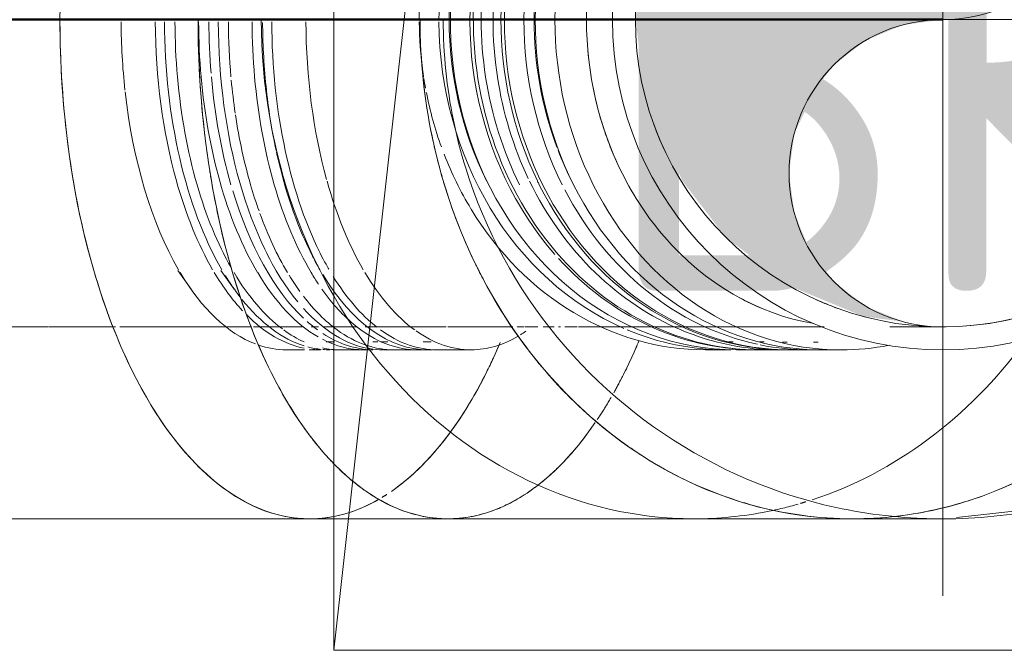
# Model space of a CAD drawing. Header units: millimetres. Extents: x 83162 to 161202, y 56220 to 105342.
# Tile 204 of 209: x 144588 to 144844, y 90100 to 90264. Entities that reach past the tile are written whole.
import ezdxf

# ---------------------------------------------------------------- set-up
doc = ezdxf.new("R2010")
doc.units = ezdxf.units.MM
doc.linetypes.add('ADSK_Осевая', pattern=[450, 250, -100, 0, -100])
doc.linetypes.add('ADSK_Штрих_ш2 п1_5', pattern=[350, 200, -150])
for name, color, linetype, lineweight in [('A-____-NOTE-TEXT', 5, 'Continuous', 9), ('A-DETL-GENF-OTLN', 7, 'Continuous', 9), ('A-GENM-____-OTLN', 7, 'Continuous', 9), ('M-EQPM-____-OTLN', 7, 'Continuous', 9), ('P-PIPE-____-CNTR', 7, 'ADSK_Осевая', 18), ('P-PIPE-____-OTLN', 7, 'Continuous', 50), ('Греющ. кабель', 204, 'Continuous', 50)]:
    doc.layers.add(name, color=color, linetype=linetype, lineweight=lineweight)
doc.styles.add('GOST Common', font='GOST_Common.ttf', dxfattribs={"height": 100})

# ---------------------------------------------------------------- blocks, each defined once
blk = doc.blocks.new('АР_Канал вертикальный прямоугольный - ВК-3468013-ВКК_01_К3_З_ЭОМ_греющий кабель_')
at = {"layer": 'A-DETL-GENF-OTLN', "color": 254, "lineweight": 13, "true_color": 0xcccccc}
blk.add_line((-150, -150), (-120, 120), dxfattribs=at)
at = {"layer": 'A-GENM-____-OTLN', "color": 254, "lineweight": 5, "true_color": 0xcccccc}
blk.add_line((-150, -150), (-150, 150), dxfattribs=at)
at = {"layer": 'M-EQPM-____-OTLN', "color": 254, "lineweight": 5, "true_color": 0xcccccc}
for p, q in [((-150, -150), (-150, 150)), ((150, -150), (-150, -150))]:
    blk.add_line(p, q, dxfattribs=at)
blk = doc.blocks.new('240311_Наметкина 10_РД_АР_К3_R21_rvt-1-ВКК_01_К3_З_ЭОМ_греющий кабель_')
at = {"layer": 'M-EQPM-____-OTLN', "color": 254, "lineweight": 5, "true_color": 0xcccccc}
blk.add_blockref('АР_Канал вертикальный прямоугольный - ВК-3468013-ВКК_01_К3_З_ЭОМ_греющий кабель_', (144820, 90250), dxfattribs=at)
at = {"layer": 'A-____-NOTE-TEXT', "color": 254, "lineweight": 5, "true_color": 0xcccccc, "insert": (144738.91, 90293.61), "char_height": 100, "width": 200.4219, "attachment_point": 1, "style": 'GOST Common'}
blk.add_mtext('ВК', dxfattribs=at)
blk = doc.blocks.new('ВК_Чугун_Безраструбная_Отвод - SML-38033950-ВКК_01_К3_З_ЭОМ_греющий кабель_')
at = {"layer": 'P-PIPE-____-OTLN', "color": 46, "lineweight": 9, "true_color": 0x785107, "flags": 128}
for points in [[(144814.37, 90344.22), (144816.99, 90344.22), (144819.35, 90344.22), (144821.44, 90344.22), (144823.26, 90344.22), (144824.81, 90344.22), (144826.09, 90344.22), (144827.09, 90344.22), (144827.82, 90344.22), (144828.26, 90344.22), (144828.43, 90344.22)], [(144828.72, 90344.21), (144831.63, 90344.15), (144834.82, 90343.96), (144838.01, 90343.64), (144841.17, 90343.19), (144844.32, 90342.62), (144847.45, 90341.92), (144850.54, 90341.1), (144853.59, 90340.15), (144856.61, 90339.09), (144859.58, 90337.9), (144862.5, 90336.6), (144865.37, 90335.18), (144868.18, 90333.64), (144870.92, 90332), (144873.6, 90330.24), (144876.21, 90328.38), (144878.73, 90326.42), (144881.18, 90324.36), (144883.54, 90322.2), (144885.82, 90319.95), (144888, 90317.61), (144890.09, 90315.19), (144892.08, 90312.68), (144893.96, 90310.1), (144895.75, 90307.44), (144897.42, 90304.71), (144898.99, 90301.92), (144900.44, 90299.07), (144901.77, 90296.16), (144902.99, 90293.2), (144904.09, 90290.2), (144905.07, 90287.15), (144905.93, 90284.07), (144906.66, 90280.95), (144907.27, 90277.81), (144907.75, 90274.65), (144908.1, 90271.47), (144908.33, 90268.28), (144908.42, 90265.08), (144908.43, 90264.22)], [(144908.43, 90264.22), (144908.37, 90261.02), (144908.17, 90257.82), (144907.85, 90254.64), (144907.41, 90251.47), (144906.83, 90248.32), (144906.14, 90245.2), (144905.31, 90242.11), (144904.37, 90239.05), (144903.3, 90236.03), (144902.11, 90233.06), (144900.81, 90230.14), (144899.39, 90227.27), (144897.86, 90224.47), (144896.21, 90221.72), (144894.46, 90219.04), (144892.6, 90216.44), (144890.64, 90213.91), (144888.57, 90211.46), (144886.42, 90209.1), (144884.17, 90206.83), (144881.83, 90204.64), (144879.4, 90202.56), (144876.9, 90200.57), (144874.31, 90198.68), (144871.65, 90196.9), (144868.93, 90195.22), (144866.14, 90193.66), (144863.28, 90192.21), (144860.38, 90190.87), (144857.42, 90189.65), (144854.41, 90188.55), (144851.37, 90187.57), (144848.28, 90186.72), (144845.17, 90185.99), (144842.03, 90185.38), (144838.86, 90184.9), (144835.68, 90184.55), (144832.49, 90184.32), (144829.29, 90184.22), (144828.43, 90184.22)], [(144828.29, 90184.22), (144827.87, 90184.22), (144827.17, 90184.22), (144826.19, 90184.22), (144824.94, 90184.22), (144823.41, 90184.22), (144821.61, 90184.22), (144819.55, 90184.22), (144817.21, 90184.22), (144814.62, 90184.22)]]:
    blk.add_lwpolyline(points, dxfattribs=at)
at = {"layer": 'P-PIPE-____-OTLN', "color": 43, "lineweight": 9, "true_color": 0xbba883}
for start_param, end_param in [(0.785398, 1.308574), (1.308997, 1.570402), (1.570796, 1.832202), (1.832596, 2.093972), (2.094395, 2.355702), (2.356194, 2.995388)]:
    blk.add_ellipse((144804.98, 90264.22), major_axis=(0, 80), ratio=0.866025, start_param=start_param, end_param=end_param, dxfattribs=at)
blk = doc.blocks.new('Соединитель Norma Rapid1 - Соединитель Norma Rapid 2-V128-ВКК_01_К3_З_ЭОМ_греющий кабель_')
at = {"layer": 'P-PIPE-____-OTLN', "lineweight": 9}
for radius, start, end in [(86, 90, 270), (86, 270, 90), (80, 199.9712, 205.0288), (80, 245.4436, 250.0288)]:
    blk.add_arc((144828.43, 90264.22), radius, start, end, dxfattribs=at)
blk = doc.blocks.new('Соединитель Norma Rapid1 - Соединитель Norma Rapid 2-V129-ВКК_01_К3_З_ЭОМ_греющий кабель_')
at = {"layer": 'P-PIPE-____-OTLN', "color": 8, "lineweight": 9, "true_color": 0x808080}
for p, q in [((144786.73, 90180.27), (144787.95, 90180.27)), ((144794.77, 90180.27), (144795.99, 90180.27)), ((144782.51, 90178.22), (144785.87, 90178.22)), ((144788.81, 90178.22), (144793.9, 90178.22)), ((144796.85, 90178.22), (144801.98, 90178.22))]:
    blk.add_line(p, q, dxfattribs=at)
at = {"layer": 'P-PIPE-____-OTLN', "color": 9, "lineweight": 9, "true_color": 0xbfbfbf}
blk.add_line((144780.73, 90178.22), (144782.51, 90178.22), dxfattribs=at)
for centre, major_axis, start_param, end_param in [((144793.9, 90264.22), (0, 86), 0, 2.094395), ((144796.85, 90264.22), (0, 86), 0, 3.141593), ((144801.98, 90264.22), (0, 86), 0, 3.141593), ((144788.81, 90264.22), (0, 86), 1.05387, 3.141593), ((144794.77, 90264.22), (0, 83.95), 1.164726, 1.976866), ((144780.73, 90264.22), (0, 86), 1.396263, 3.141593), ((144785.87, 90264.22), (0, 86), 1.396263, 1.744965), ((144785.87, 90264.22), (0, 86), 1.745329, 2.072214), ((144794.77, 90264.22), (0, 83.95), 1.987906, 2.094454), ((144785.87, 90264.22), (0, 86), 2.081668, 2.442985), ((144793.9, 90264.22), (0, 86), 2.111657, 2.956118), ((144785.87, 90264.22), (0, 86), 2.443461, 2.791798), ((144785.87, 90264.22), (0, 86), 2.792527, 3.141593), ((144793.9, 90264.22), (0, 86), 2.965714, 3.141593), ((144793.9, 90264.22), (0, 86), 3.141593, 3.161791), ((144801.98, 90264.22), (0, 86), 3.141593, 3.30978)]:
    blk.add_ellipse(centre, major_axis=major_axis, ratio=0.866025, start_param=start_param, end_param=end_param, dxfattribs=at)
at = {"layer": 'P-PIPE-____-OTLN', "color": 8, "lineweight": 9, "true_color": 0x808080}
for start_param, end_param in [(1.918591, 2.0084), (2.702901, 2.794886)]:
    blk.add_ellipse((144804.98, 90264.22), major_axis=(0, 80), ratio=0.866025, start_param=start_param, end_param=end_param, dxfattribs=at)
blk = doc.blocks.new('ВК_Чугун_Безраструбная_Отвод - SML-V130-ВКК_01_К3_З_ЭОМ_греющий кабель_')
at = {"layer": 'P-PIPE-____-OTLN', "color": 254, "lineweight": 9, "true_color": 0xeee9e0}
for p, q in [((144717.45, 90344.25), (144722.56, 90344.25)), ((144722.64, 90344.25), (144724.75, 90344.25)), ((144725.1, 90344.25), (144727.38, 90344.25)), ((144727.98, 90344.25), (144728.9, 90344.25)), ((144719.41, 90184.25), (144717.63, 90184.25)), ((144723.07, 90184.25), (144719.7, 90184.25)), ((144727.33, 90184.25), (144724.43, 90184.25)), ((144728.9, 90184.25), (144728.45, 90184.25))]:
    blk.add_line(p, q, dxfattribs=at)
at = {"layer": 'P-PIPE-____-OTLN', "color": 254, "lineweight": 9, "true_color": 0xddd3c1}
blk.add_line((144733.3, 90184.25), (144730.11, 90184.25), dxfattribs=at)
at = {"layer": 'P-PIPE-____-OTLN', "color": 254, "lineweight": 9, "true_color": 0xddd3c1, "flags": 128}
for points in [[(144699.62, 90344.25), (144705.61, 90344.25), (144711.45, 90344.25), (144716.58, 90344.25)], [(144730.1, 90344.25), (144733.13, 90344.25), (144738.09, 90344.25)], [(144738.45, 90344.25), (144742.85, 90344.25), (144747.4, 90344.25), (144751.73, 90344.25), (144755.84, 90344.25), (144759.71, 90344.25), (144763.36, 90344.25), (144763.67, 90344.25)], [(144716.53, 90184.25), (144711.97, 90184.25), (144706.14, 90184.25), (144700.16, 90184.25), (144699.62, 90184.25)], [(144763.67, 90184.25), (144760.05, 90184.25), (144756.19, 90184.25), (144752.11, 90184.25), (144747.8, 90184.25), (144743.27, 90184.25), (144738.53, 90184.25), (144733.59, 90184.25)]]:
    blk.add_lwpolyline(points, dxfattribs=at)
blk = doc.blocks.new('Соединитель Norma Rapid1 - Соединитель Norma Rapid 2-V131-ВКК_01_К3_З_ЭОМ_греющий кабель_')
at = {"layer": 'P-PIPE-____-OTLN', "color": 9, "lineweight": 9, "true_color": 0xbfbfbf}
for p, q in [((144772.67, 90180.3), (144773.89, 90180.3)), ((144780.7, 90180.3), (144781.93, 90180.3)), ((144766.67, 90178.25), (144771.8, 90178.25)), ((144774.75, 90178.25), (144778.8, 90178.25))]:
    blk.add_line(p, q, dxfattribs=at)
at = {"layer": 'P-PIPE-____-OTLN', "color": 8, "lineweight": 9, "true_color": 0x808080}
blk.add_line((144782.79, 90178.25), (144787.92, 90178.25), dxfattribs=at)
at = {"layer": 'P-PIPE-____-OTLN', "color": 9, "lineweight": 9, "true_color": 0xbfbfbf}
for centre, major_axis, start_param, end_param in [((144779.84, 90264.25), (0, 86), 0.067029, 2.362025), ((144774.75, 90264.25), (0, 86), 0.674585, 3.141593), ((144772.67, 90264.25), (0, 83.95), 1.047198, 2.094941), ((144787.92, 90264.25), (0, 86), 1.059606, 2.081406), ((144771.8, 90264.25), (0, 86), 1.19563, 1.571161), ((144766.67, 90264.25), (0, 86), 1.41267, 1.571161), ((144782.79, 90264.25), (0, 86), 1.396628, 1.745329), ((144766.67, 90264.25), (0, 86), 1.577783, 1.729608), ((144771.8, 90264.25), (0, 86), 1.577783, 2.779368), ((144782.79, 90264.25), (0, 86), 1.745717, 2.094395), ((144766.67, 90264.25), (0, 86), 1.749946, 1.779707), ((144766.67, 90264.25), (0, 86), 1.793447, 1.966983), ((144766.67, 90264.25), (0, 86), 1.990798, 2.181254), ((144787.92, 90264.25), (0, 86), 2.094395, 3.141593), ((144766.67, 90264.25), (0, 86), 2.18248, 3.141593), ((144779.84, 90264.25), (0, 86), 2.379026, 3.128771), ((144771.8, 90264.25), (0, 86), 2.792527, 3.141593), ((144771.8, 90264.25), (0, 86), 3.141593, 3.161791)]:
    blk.add_ellipse(centre, major_axis=major_axis, ratio=0.866025, start_param=start_param, end_param=end_param, dxfattribs=at)
at = {"layer": 'P-PIPE-____-OTLN', "color": 8, "lineweight": 9, "true_color": 0x808080}
blk.add_ellipse((144766.67, 90264.25), major_axis=(0, 86), ratio=0.866025, start_param=1.729608, end_param=1.745329, dxfattribs=at)
at = {"layer": 'P-PIPE-____-OTLN', "color": 254, "lineweight": 9, "true_color": 0xdfdfdf}
blk.add_ellipse((144787.92, 90264.25), major_axis=(0, 86), ratio=0.866025, start_param=2.082056, end_param=2.094395, dxfattribs=at)
blk = doc.blocks.new('Соединитель Norma Rapid1 - Соединитель Norma Rapid 2-V132-ВКК_01_К3_З_ЭОМ_греющий кабель_')
at = {"layer": 'P-PIPE-____-OTLN', "lineweight": 9}
for p, q in [((144641.24, 90203.33), (144642.02, 90201.84)), ((144655.16, 90203.33), (144655.94, 90201.84)), ((144629.32, 90198.93), (144632.79, 90194.03))]:
    blk.add_line(p, q, dxfattribs=at)
at = {"layer": 'P-PIPE-____-OTLN', "color": 9, "lineweight": 9, "true_color": 0xbfbfbf}
for p, q in [((144668, 90180.3), (144670.12, 90180.3)), ((144682.21, 90180.3), (144684.04, 90180.3)), ((144657.61, 90178.25), (144662.35, 90178.25)), ((144663.56, 90178.25), (144666.5, 90178.25)), ((144671.61, 90178.25), (144676.25, 90178.25)), ((144685.53, 90178.25), (144694.42, 90178.25))]:
    blk.add_line(p, q, dxfattribs=at)
at = {"layer": 'P-PIPE-____-OTLN', "color": 8, "lineweight": 9, "true_color": 0x808080}
blk.add_line((144676.25, 90178.25), (144680.13, 90178.25), dxfattribs=at)
at = {"layer": 'P-PIPE-____-OTLN', "color": 9, "lineweight": 9, "true_color": 0xbfbfbf}
for centre, start_param, end_param in [((144657.61, 90264.25), 1.577783, 1.785796), ((144680.43, 90264.25), 1.577783, 1.734285), ((144685.53, 90264.25), 1.577783, 1.745329), ((144694.42, 90264.25), 1.671864, 1.876469), ((144680.43, 90264.25), 1.745329, 2.094395), ((144685.53, 90264.25), 1.754977, 1.857912), ((144657.61, 90264.25), 1.79139, 2.430038), ((144685.53, 90264.25), 1.863196, 2.094395), ((144694.42, 90264.25), 2.017136, 2.369743), ((144685.53, 90264.25), 2.094711, 2.189136), ((144680.43, 90264.25), 2.115788, 2.701291), ((144685.53, 90264.25), 2.198729, 2.443461), ((144657.61, 90264.25), 2.443461, 2.952929), ((144671.61, 90264.25), 2.44383, 2.784455), ((144685.53, 90264.25), 2.456551, 2.538257), ((144685.53, 90264.25), 2.563909, 2.792527), ((144666.5, 90264.25), 2.675966, 3.043069), ((144680.43, 90264.25), 2.725149, 2.792527), ((144671.61, 90264.25), 2.793093, 2.921879), ((144680.43, 90264.25), 2.825731, 3.132341), ((144685.53, 90264.25), 2.793092, 2.967813), ((144666.5, 90264.25), 3.094708, 3.141593), ((144671.61, 90264.25), 3.034935, 3.141593)]:
    blk.add_ellipse(centre, major_axis=(0, 86), ratio=0.5, start_param=start_param, end_param=end_param, dxfattribs=at)
at = {"layer": 'P-PIPE-____-OTLN', "color": 8, "lineweight": 9, "true_color": 0x808080}
for centre, start_param, end_param in [((144666.5, 90264.25), 1.577783, 2.08091), ((144671.61, 90264.25), 1.577783, 1.745329), ((144671.61, 90264.25), 1.745631, 2.094395), ((144666.5, 90264.25), 2.082056, 2.430038), ((144671.61, 90264.25), 2.094712, 2.420556), ((144666.5, 90264.25), 2.443461, 2.649756)]:
    blk.add_ellipse(centre, major_axis=(0, 86), ratio=0.5, start_param=start_param, end_param=end_param, dxfattribs=at)
at = {"layer": 'P-PIPE-____-OTLN', "color": 254, "lineweight": 9, "true_color": 0xdfdfdf}
for centre, start_param, end_param in [((144694.42, 90264.25), 1.579384, 1.671864), ((144694.42, 90264.25), 1.876469, 1.978063), ((144694.42, 90264.25), 1.982684, 2.017136), ((144694.42, 90264.25), 2.369743, 2.430038), ((144694.42, 90264.25), 2.45253, 3.141593), ((144657.61, 90264.25), 2.970519, 3.141593), ((144685.53, 90264.25), 2.974057, 3.141593), ((144694.42, 90264.25), 3.141593, 3.169948)]:
    blk.add_ellipse(centre, major_axis=(0, 86), ratio=0.5, start_param=start_param, end_param=end_param, dxfattribs=at)
blk = doc.blocks.new('ВК_Чугун_Безраструбная_Отвод - SML-38033983-ВКК_01_К3_З_ЭОМ_греющий кабель_')
at = {"layer": 'P-PIPE-____-OTLN', "color": 43, "lineweight": 9, "true_color": 0xbba883}
for p, q in [((144577.93, 90344.24), (144613.15, 90344.24)), ((144641.02, 90344.25), (144648.56, 90344.25)), ((144585.5, 90184.24), (144577.95, 90184.24)), ((144595.63, 90184.24), (144586.17, 90184.24)), ((144613.15, 90184.24), (144595.8, 90184.24)), ((144648.56, 90184.25), (144641.04, 90184.25))]:
    blk.add_line(p, q, dxfattribs=at)
at = {"layer": 'P-PIPE-____-OTLN', "color": 254, "lineweight": 9, "true_color": 0xddd3c1}
for p, q in [((144614.28, 90344.24), (144618.33, 90344.24)), ((144618.68, 90344.24), (144641.02, 90344.25)), ((144662.35, 90344.25), (144663.68, 90344.25)), ((144661.73, 90184.25), (144649.08, 90184.25))]:
    blk.add_line(p, q, dxfattribs=at)
at = {"layer": 'P-PIPE-____-OTLN', "color": 254, "lineweight": 9, "true_color": 0xddd3c1, "flags": 128}
for points in [[(144649.08, 90344.25), (144656.46, 90344.25), (144661.51, 90344.25)], [(144641.04, 90184.25), (144626.29, 90184.25), (144614.29, 90184.24)]]:
    blk.add_lwpolyline(points, dxfattribs=at)
at = {"layer": 'P-PIPE-____-OTLN', "color": 43, "lineweight": 9, "true_color": 0xbba883}
for start_param, end_param in [(0.000247, 0.261555), (0.290895, 0.360081), (0.436079, 0.523522), (0.523846, 0.724564), (0.785646, 1.047445), (0.743719, 0.785357), (1.056623, 1.135212), (1.221477, 1.308985), (1.310521, 1.570793), (1.5712, 1.816901), (1.832843, 1.92061), (2.006875, 2.089791), (2.103349, 2.356221), (2.356442, 2.618037), (2.618241, 2.706008), (2.782007, 2.863849), (2.880041, 3.14184)]:
    blk.add_ellipse((144577.94, 90264.24), major_axis=(-0.01, 80), ratio=0.009999, start_param=start_param, end_param=end_param, dxfattribs=at)
blk = doc.blocks.new('Соединитель Norma Rapid1 - Соединитель Norma Rapid 2-V249-ВКК_01_К3_З_ЭОМ_греющий кабель_')
at = {"layer": 'P-PIPE-____-OTLN', "lineweight": 9}
for p, q in [((144652.51, 90203.33), (144653.29, 90201.84)), ((144640.59, 90198.93), (144644.06, 90194.03))]:
    blk.add_line(p, q, dxfattribs=at)
at = {"layer": 'P-PIPE-____-OTLN', "color": 8, "lineweight": 9, "true_color": 0x808080}
for p, q in [((144666.43, 90203.33), (144667.21, 90201.84)), ((144676.25, 90178.25), (144677.77, 90178.25))]:
    blk.add_line(p, q, dxfattribs=at)
at = {"layer": 'P-PIPE-____-OTLN', "color": 9, "lineweight": 9, "true_color": 0xbfbfbf}
for p, q in [((144710.89, 90184.25), (144710.9, 90184.25)), ((144680.07, 90180.3), (144681.39, 90180.3)), ((144693.19, 90180.3), (144695.31, 90180.3)), ((144669.75, 90178.25), (144676.25, 90178.25)), ((144682.88, 90178.25), (144691.69, 90178.25)), ((144696.8, 90178.25), (144705.69, 90178.25))]:
    blk.add_line(p, q, dxfattribs=at)
at = {"layer": 'P-PIPE-____-OTLN', "color": 254, "lineweight": 9, "true_color": 0xdfdfdf}
blk.add_line((144682.88, 90178.25), (144682.89, 90178.25), dxfattribs=at)
at = {"layer": 'P-PIPE-____-OTLN', "color": 8, "lineweight": 9, "true_color": 0x808080}
for start_param, end_param in [(1.577786, 2.430079), (2.458285, 2.5678)]:
    blk.add_ellipse((144668.88, 90264.25), major_axis=(0, 86), ratio=0.5, start_param=start_param, end_param=end_param, dxfattribs=at)
at = {"layer": 'P-PIPE-____-OTLN', "color": 9, "lineweight": 9, "true_color": 0xbfbfbf}
for centre, start_param, end_param in [((144677.77, 90264.25), 1.577786, 1.745332), ((144682.88, 90264.25), 1.577786, 2.596042), ((144691.69, 90264.25), 1.577786, 1.745332), ((144705.69, 90264.25), 1.577786, 2.076509), ((144677.77, 90264.25), 1.745615, 2.081746), ((144691.69, 90264.25), 1.745615, 2.443506), ((144677.77, 90264.25), 2.082076, 2.443506), ((144705.69, 90264.25), 2.082076, 2.43008), ((144677.77, 90264.25), 2.443747, 2.861925), ((144691.69, 90264.25), 2.443747, 2.499681), ((144705.69, 90264.25), 2.443747, 2.792812), ((144691.69, 90264.25), 2.526151, 2.75659), ((144668.88, 90264.25), 2.581979, 2.986609), ((144682.88, 90264.25), 2.635469, 3.056271), ((144705.69, 90264.25), 2.801391, 3.141878), ((144677.77, 90264.25), 2.888667, 3.141878), ((144705.69, 90264.25), 3.141878, 3.429217), ((144668.88, 90264.25), 3.008868, 3.089679), ((144668.88, 90264.25), 3.099662, 3.141878)]:
    blk.add_ellipse(centre, major_axis=(0, 86), ratio=0.5, start_param=start_param, end_param=end_param, dxfattribs=at)
at = {"layer": 'P-PIPE-____-OTLN', "color": 254, "lineweight": 9, "true_color": 0xdfdfdf}
for centre, start_param, end_param in [((144696.8, 90264.25), 1.577786, 2.379154), ((144696.8, 90264.25), 2.382781, 2.428099), ((144696.8, 90264.25), 2.4618, 2.770048), ((144691.69, 90264.25), 2.75659, 2.792616), ((144691.69, 90264.25), 2.792812, 3.141878), ((144696.8, 90264.25), 2.792812, 2.967675), ((144705.69, 90264.25), 3.444394, 3.478998), ((144682.88, 90264.25), 3.056271, 3.13665), ((144696.8, 90264.25), 2.972355, 3.141878)]:
    blk.add_ellipse(centre, major_axis=(0, 86), ratio=0.5, start_param=start_param, end_param=end_param, dxfattribs=at)

msp = doc.modelspace()

# ---------------------------------------------------------------- hatches: boundary and pattern name
at = {"layer": 'P-PIPE-____-OTLN', "true_color": 0x007f00}
msp.add_hatch(color=96, dxfattribs=at).paths.add_polyline_path([(144818.08, 90185.58), (144808.43, 90189.57), (144800.15, 90195.93), (144793.79, 90204.22), (144789.79, 90213.86), (144788.43, 90224.22), (144789.79, 90234.57), (144795.44, 90246.37), (144800.15, 90252.5), (144808.43, 90258.86), (144818.08, 90262.85), (144838.78, 90265.58), (144848.43, 90269.57), (144856.71, 90275.93), (144863.07, 90284.22), (144867.07, 90293.86), (144868.43, 90304.22), (144867.07, 90314.57), (144861.99, 90325.62), (144856.71, 90332.5), (144848.43, 90338.86), (144838.78, 90342.85), (144828.43, 90344.22), (144807.72, 90341.49), (144788.43, 90333.5), (144771.86, 90320.78), (144759.15, 90304.22), (144751.16, 90284.92), (144748.43, 90264.22), (144751.16, 90243.51), (144760.66, 90222.24), (144771.86, 90207.65), (144788.43, 90194.93), (144807.72, 90186.94)])

# ---------------------------------------------------------------- linework, layer by layer
at = {"layer": 'P-PIPE-____-CNTR', "color": 46, "lineweight": 9, "true_color": 0x785107}
for p, q in [((144828.43, 90114.22), (144828.43, 90414.22)), ((144678.43, 90264.22), (144978.43, 90264.22))]:
    msp.add_line(p, q, dxfattribs=at)
at = {"layer": 'P-PIPE-____-OTLN', "color": 254, "lineweight": 9, "true_color": 0xddd3c1}
for p, q in [((144664.09, 90184.25), (144666.01, 90184.25)), ((144667.12, 90184.25), (144676.14, 90184.25)), ((144678.1, 90184.25), (144699.16, 90184.25))]:
    msp.add_line(p, q, dxfattribs=at)
at = {"layer": 'P-PIPE-____-OTLN', "color": 43, "lineweight": 9, "true_color": 0xbba883}
msp.add_line((144763.67, 90184.25), (144797.55, 90184.25), dxfattribs=at)
at = {"layer": 'P-PIPE-____-OTLN', "color": 46, "linetype": 'ADSK_Штрих_ш2 п1_5', "lineweight": 9, "true_color": 0x785107}
for p, q in [((144663.69, 90134.25), (144699.62, 90134.25)), ((144763.67, 90134.25), (144804.98, 90134.25))]:
    msp.add_line(p, q, dxfattribs=at)
at = {"layer": 'P-PIPE-____-OTLN', "color": 46, "linetype": 'ADSK_Штрих_ш2 п1_5', "lineweight": 9, "true_color": 0x785107, "flags": 128}
for points in [[(144958.43, 90264.22), (144953.7, 90229.45), (144939.84, 90197.23), (144917.87, 90169.87), (144889.39, 90149.39), (144856.47, 90137.28), (144828.43, 90134.22)], [(144663.71, 90134.25), (144626.3, 90134.25), (144586.18, 90134.24), (144577.96, 90134.24)], [(144763.67, 90134.25), (144739.34, 90134.25), (144708.11, 90134.25), (144699.62, 90134.25)], [(144828.43, 90134.22), (144823.69, 90134.22), (144809.72, 90134.22), (144804.98, 90134.22)]]:
    msp.add_lwpolyline(points, dxfattribs=at)
at = {"layer": 'P-PIPE-____-OTLN', "color": 46, "linetype": 'ADSK_Штрих_ш2 п1_5', "lineweight": 9, "true_color": 0x785107}
for start, end in [(90, 180), (0, 90), (180, 270), (270, 0)]:
    msp.add_arc((144828.43, 90264.22), 130, start, end, dxfattribs=at)
at = {"layer": 'P-PIPE-____-OTLN', "color": 46, "lineweight": 9, "true_color": 0x785107}
for centre, radius, start, end in [((144828.43, 90264.22), 80, 0, 180), ((144828.43, 90304.22), 40, 270, 90), ((144828.43, 90264.22), 80, 180, 0), ((144828.43, 90224.22), 40, 90, 270)]:
    msp.add_arc(centre, radius, start, end, dxfattribs=at)
at = {"layer": 'P-PIPE-____-OTLN', "color": 46, "linetype": 'ADSK_Штрих_ш2 п1_5', "lineweight": 9, "true_color": 0x785107}
for centre, ratio, start_param, end_param in [((144663.69, 90264.25), 0.5, 0.000286, 1.571082), ((144663.69, 90264.25), 0.5, 1.570796, 1.832596), ((144663.69, 90264.25), 0.5, 1.571082, 3.141878), ((144699.62, 90264.25), 0.5, 1.570796, 1.575448), ((144699.62, 90264.25), 0.5, 1.570796, 2.356174), ((144763.67, 90264.25), 0.866025, 1.570796, 3.141593), ((144763.67, 90264.25), 0.866025, 1.570796, 3.141593), ((144804.98, 90264.25), 0.866025, 1.570796, 1.575448), ((144804.98, 90264.22), 0.866025, 1.570796, 2.355859), ((144699.62, 90264.25), 0.5, 1.80631, 1.85017), ((144804.98, 90264.25), 0.866025, 1.806847, 1.849811), ((144663.69, 90264.25), 0.5, 1.832896, 2.094395), ((144699.62, 90264.25), 0.5, 2.078499, 2.120681), ((144804.98, 90264.25), 0.866025, 2.07933, 2.119479), ((144663.69, 90264.25), 0.5, 2.094708, 2.356194), ((144663.69, 90264.25), 0.5, 2.356528, 2.617994), ((144699.62, 90264.25), 0.5, 2.356194, 3.141593), ((144804.98, 90264.22), 0.866025, 2.356194, 3.141593), ((144663.69, 90264.25), 0.5, 2.618264, 2.879793), ((144699.62, 90264.25), 0.5, 2.591708, 2.617994), ((144804.98, 90264.25), 0.866025, 2.593669, 2.634251), ((144699.62, 90264.25), 0.5, 2.843466, 2.906079), ((144804.98, 90264.25), 0.866025, 2.864829, 2.903842), ((144663.69, 90264.25), 0.5, 2.880074, 3.141593)]:
    msp.add_ellipse(centre, major_axis=(0, 130), ratio=ratio, start_param=start_param, end_param=end_param, dxfattribs=at)
at = {"layer": 'P-PIPE-____-OTLN', "color": 43, "linetype": 'ADSK_Штрих_ш2 п1_5', "lineweight": 9, "true_color": 0xbba883}
for centre, ratio, start_param, end_param in [((144804.98, 90264.22), 0.866025, 4.712389, 6.126106), ((144699.62, 90264.25), 0.5, 1.575448, 1.80631), ((144804.98, 90264.25), 0.866025, 1.575448, 1.806847), ((144804.98, 90264.25), 0.866025, 3.141593, 4.712389), ((144804.98, 90264.22), 0.866025, 3.455752, 4.712389), ((144699.62, 90264.25), 0.5, 1.85017, 1.883448), ((144804.98, 90264.25), 0.866025, 1.849811, 1.897703), ((144699.62, 90264.25), 0.5, 1.889785, 2.041903), ((144804.98, 90264.25), 0.866025, 1.902413, 2.077642), ((144699.62, 90264.25), 0.5, 2.048779, 2.076838), ((144699.62, 90264.25), 0.5, 2.120681, 2.356194), ((144804.98, 90264.25), 0.866025, 2.119479, 2.356194), ((144699.62, 90264.25), 0.5, 2.35622, 2.524063), ((144804.98, 90264.25), 0.866025, 2.356214, 2.593669), ((144699.62, 90264.25), 0.5, 2.52536, 2.591708), ((144699.62, 90264.25), 0.5, 2.635562, 2.676242), ((144804.98, 90264.25), 0.866025, 2.634251, 2.863726), ((144699.62, 90264.25), 0.5, 2.686516, 2.838321), ((144699.62, 90264.25), 0.5, 3.315674, 3.513984), ((144699.62, 90264.25), 0.5, 3.464584, 3.521544), ((144663.69, 90264.25), 0.5, 3.141593, 3.418356), ((144663.69, 90264.25), 0.5, 3.403678, 3.418437), ((144699.62, 90264.25), 0.5, 3.330999, 3.455752), ((144804.98, 90264.22), 0.866025, 3.298672, 3.450027), ((144663.69, 90264.25), 0.5, 3.141878, 3.40311), ((144699.62, 90264.25), 0.5, 2.906079, 3.141593), ((144699.62, 90264.25), 0.5, 3.141593, 3.328536), ((144804.98, 90264.25), 0.866025, 2.903842, 3.141593), ((144699.62, 90264.25), 0.5, 3.141593, 3.285519), ((144763.67, 90264.25), 0.866025, 3.141593, 3.311966), ((144763.67, 90264.25), 0.866025, 3.141593, 3.311966), ((144804.98, 90264.22), 0.866025, 3.141593, 3.297695)]:
    msp.add_ellipse(centre, major_axis=(0, 130), ratio=ratio, start_param=start_param, end_param=end_param, dxfattribs=at)
at = {"layer": 'P-PIPE-____-OTLN', "color": 43, "lineweight": 9, "true_color": 0xbba883}
msp.add_ellipse((144804.98, 90264.25), major_axis=(0, 80), ratio=0.866025, start_param=1.571191, end_param=2.094395, dxfattribs=at)
at = {"layer": 'P-PIPE-____-OTLN', "color": 254, "linetype": 'ADSK_Штрих_ш2 п1_5', "lineweight": 9, "true_color": 0xeee9e0}
for centre, start_param, end_param in [((144663.69, 90264.25), 3.744861, 4.009308), ((144663.69, 90264.25), 3.927277, 4.009324), ((144699.62, 90264.25), 3.867909, 4.0097), ((144699.62, 90264.25), 3.926991, 4.013106), ((144663.69, 90264.25), 3.74487, 3.926943), ((144699.62, 90264.25), 3.869751, 3.926967), ((144699.62, 90264.25), 3.783177, 3.851544), ((144699.62, 90264.25), 3.787213, 3.853599)]:
    msp.add_ellipse(centre, major_axis=(0, 130), ratio=0.5, start_param=start_param, end_param=end_param, dxfattribs=at)
at = {"layer": 'P-PIPE-____-OTLN', "color": 254, "linetype": 'ADSK_Штрих_ш2 п1_5', "lineweight": 9, "true_color": 0xddd3c1}
for centre, ratio, start_param, end_param in [((144763.67, 90264.25), 0.866025, 3.418356, 4.0097), ((144763.67, 90264.25), 0.866025, 3.418356, 4.0097), ((144699.62, 90264.25), 0.5, 3.513984, 3.77304), ((144663.69, 90264.25), 0.5, 3.474501, 3.744861), ((144663.69, 90264.25), 0.5, 3.665477, 3.74487), ((144699.62, 90264.25), 0.5, 3.612832, 3.769911), ((144663.69, 90264.25), 0.5, 3.474524, 3.665102), ((144699.62, 90264.25), 0.5, 3.521544, 3.598431), ((144699.62, 90264.25), 0.5, 3.608998, 3.612832), ((144663.69, 90264.25), 0.5, 3.435406, 3.455667), ((144663.69, 90264.25), 0.5, 3.435347, 3.455596), ((144763.67, 90264.25), 0.866025, 3.311966, 3.384861), ((144763.67, 90264.25), 0.866025, 3.311966, 3.384861), ((144763.67, 90264.25), 0.866025, 3.39048, 3.403392), ((144763.67, 90264.25), 0.866025, 3.39048, 3.403392)]:
    msp.add_ellipse(centre, major_axis=(0, 130), ratio=ratio, start_param=start_param, end_param=end_param, dxfattribs=at)
at = {"layer": 'Греющ. кабель'}
msp.add_line((144828.43, 90264.22), (136294.52, 90266.63), dxfattribs=at)

# ---------------------------------------------------------------- block references
at = {"lineweight": 5}
msp.add_blockref('240311_Наметкина 10_РД_АР_К3_R21_rvt-1-ВКК_01_К3_З_ЭОМ_греющий кабель_', (0, 0), dxfattribs=at)
at = {"layer": 'P-PIPE-____-OTLN', "color": 9, "lineweight": 9, "true_color": 0xbfbfbf}
for name in ['Соединитель Norma Rapid1 - Соединитель Norma Rapid 2-V132-ВКК_01_К3_З_ЭОМ_греющий кабель_', 'Соединитель Norma Rapid1 - Соединитель Norma Rapid 2-V129-ВКК_01_К3_З_ЭОМ_греющий кабель_']:
    msp.add_blockref(name, (0, 0), dxfattribs=at)
at = {"layer": 'P-PIPE-____-OTLN', "color": 8, "lineweight": 9, "true_color": 0x808080}
for name in ['Соединитель Norma Rapid1 - Соединитель Norma Rapid 2-V249-ВКК_01_К3_З_ЭОМ_греющий кабель_', 'Соединитель Norma Rapid1 - Соединитель Norma Rapid 2-V131-ВКК_01_К3_З_ЭОМ_греющий кабель_']:
    msp.add_blockref(name, (0, 0), dxfattribs=at)
at = {"layer": 'P-PIPE-____-OTLN', "lineweight": 9}
msp.add_blockref('Соединитель Norma Rapid1 - Соединитель Norma Rapid 2-V128-ВКК_01_К3_З_ЭОМ_греющий кабель_', (0, 0), dxfattribs=at)
at = {"layer": 'P-PIPE-____-OTLN', "color": 43, "lineweight": 9, "true_color": 0xbba883}
for name in ['ВК_Чугун_Безраструбная_Отвод - SML-38033983-ВКК_01_К3_З_ЭОМ_греющий кабель_', 'ВК_Чугун_Безраструбная_Отвод - SML-38033950-ВКК_01_К3_З_ЭОМ_греющий кабель_']:
    msp.add_blockref(name, (0, 0), dxfattribs=at)
at = {"layer": 'P-PIPE-____-OTLN', "color": 254, "lineweight": 9, "true_color": 0xddd3c1}
msp.add_blockref('ВК_Чугун_Безраструбная_Отвод - SML-V130-ВКК_01_К3_З_ЭОМ_греющий кабель_', (0, 0), dxfattribs=at)

doc.saveas('drawing.dxf')
